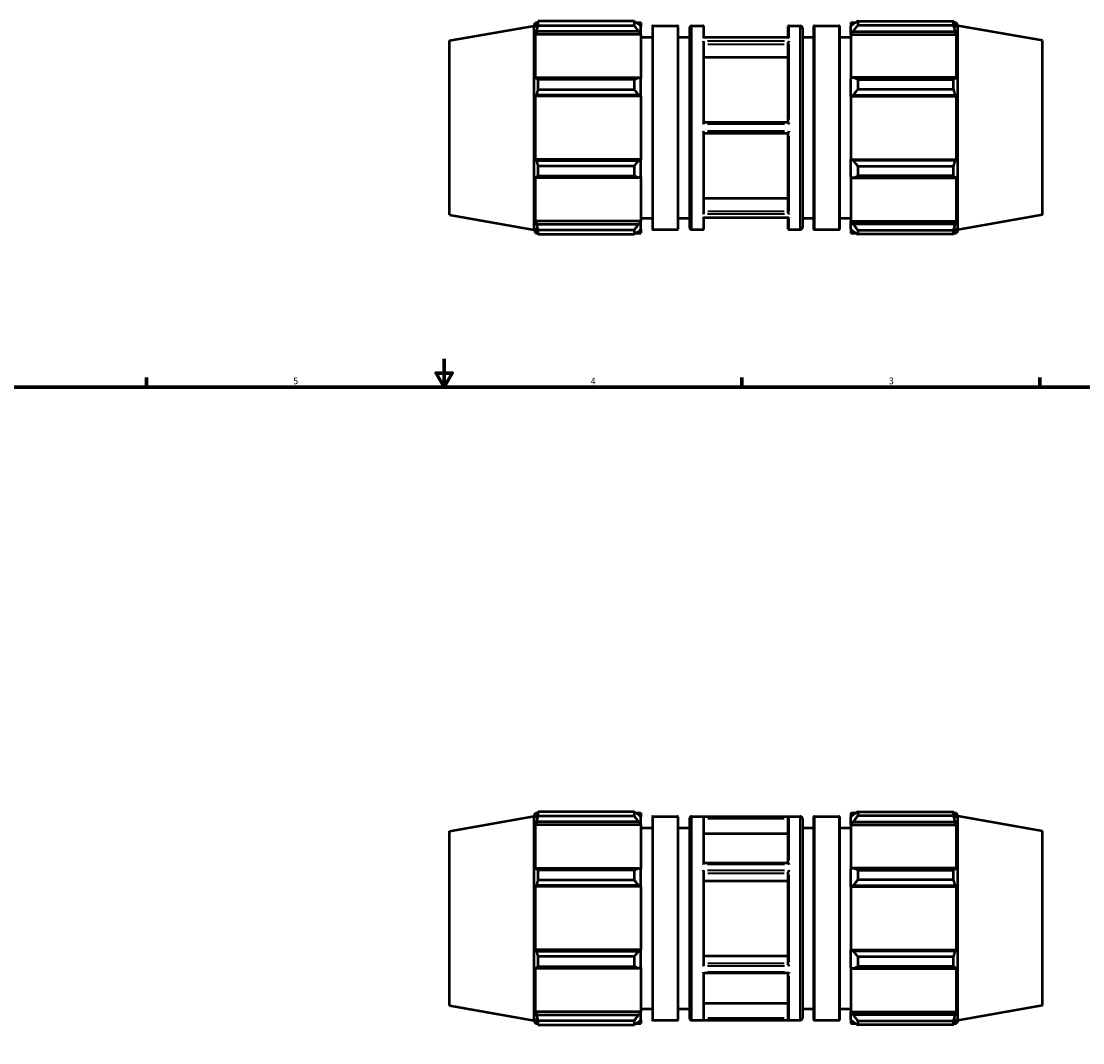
# Model space of a CAD drawing. Header units: inches. Extents: x -4.2 to 53.4, y -12.4 to 33.8.
# Tile 4 of 6: x 11 to 26.1, y 11.6 to 26.2. Entities that reach past the tile are written whole.
import ezdxf

# ---------------------------------------------------------------- set-up
doc = ezdxf.new("R2010")
doc.units = ezdxf.units.IN
doc.header["$MEASUREMENT"] = 0
for name, color, linetype, lineweight in [('Border (ANSI)', 7, 'Continuous', 70), ('Visible (ANSI)', 7, 'Continuous', 50), ('Visible Narrow (ANSI)', 7, 'Continuous', 35)]:
    doc.layers.add(name, color=color, linetype=linetype, lineweight=lineweight)
doc.styles.add('Note Text (ANSI)', font='tahoma.ttf')

# ---------------------------------------------------------------- blocks, each defined once
blk = doc.blocks.new('Borders Default Border')
at = {"layer": 'Border (ANSI)'}
for p, q in [((12.75, 21), (12.75, 21.134)), ((21.25, 21), (21.25, 21.134)), ((25.5, 21), (25.5, 21.134))]:
    blk.add_line(p, q, dxfattribs=at)
at = {"layer": 'Border (ANSI)', "flags": 128}
for points in [[(17, 21.4), (17, 21), (16.885, 21.2), (17.115, 21.2), (17, 21)], [(0.5, 1), (0.5, 21), (33.5, 21), (33.5, 1), (0.5, 1)]]:
    blk.add_lwpolyline(points, dxfattribs=at)
at = {"layer": 'Border (ANSI)', "color": 5, "true_color": 0x0000ff, "char_height": 0.0945, "attachment_point": 7, "style": 'Note Text (ANSI)'}
for s, insert in [('5', (14.847, 21.038)), ('4', (19.092, 21.04)), ('3', (23.346, 21.038))]:
    blk.add_mtext(s, dxfattribs=dict(at, insert=insert))

msp = doc.modelspace()

# ---------------------------------------------------------------- linework, layer by layer
at = {"layer": 'Visible (ANSI)'}
for p, q in [((19.711, 26.219), (18.343, 26.219)), ((18.343, 26.16), (18.343, 26.219)), ((19.711, 26.219), (19.711, 26.16)), ((22.902, 26.219), (22.902, 26.16)), ((22.902, 26.219), (24.27, 26.219)), ((24.27, 26.16), (24.27, 26.219)), ((17.077, 25.942), (18.285, 26.155)), ((18.285, 26.155), (18.302, 26.201)), ((18.285, 23.243), (18.285, 26.155)), ((18.302, 26.131), (18.302, 26.201)), ((18.302, 26.201), (18.333, 26.201)), ((18.302, 26.131), (18.32, 26.178)), ((18.32, 26.074), (18.302, 26.031)), ((19.776, 26.074), (18.32, 26.074)), ((18.343, 26.16), (19.711, 26.16)), ((19.739, 26.201), (19.808, 26.201)), ((19.776, 26.178), (19.808, 26.147)), ((19.808, 26.045), (19.776, 26.074)), ((19.808, 26.201), (19.808, 26.147)), ((19.808, 26.045), (19.808, 26.147)), ((19.971, 26.145), (19.971, 23.253)), ((19.978, 26.152), (20.331, 26.152)), ((20.339, 23.253), (20.339, 26.145)), ((20.501, 26.119), (20.501, 23.279)), ((20.534, 26.152), (20.695, 26.152)), ((20.703, 25.985), (20.703, 26.145)), ((21.911, 25.985), (21.911, 26.145)), ((21.919, 26.152), (22.079, 26.152)), ((22.113, 26.119), (22.113, 23.279)), ((22.275, 23.253), (22.275, 26.145)), ((22.283, 26.152), (22.635, 26.152)), ((22.643, 26.145), (22.643, 23.253)), ((22.805, 26.201), (22.805, 26.147)), ((22.805, 26.201), (22.874, 26.201)), ((22.838, 26.178), (22.805, 26.147)), ((22.805, 26.045), (22.805, 26.147)), ((22.805, 26.045), (22.838, 26.074)), ((22.838, 26.074), (24.294, 26.074)), ((24.27, 26.16), (22.902, 26.16)), ((24.281, 26.201), (24.312, 26.201)), ((24.312, 26.131), (24.294, 26.178)), ((24.294, 26.074), (24.312, 26.031)), ((24.312, 26.131), (24.312, 26.201)), ((24.328, 26.155), (24.312, 26.201)), ((24.328, 23.243), (24.328, 26.155)), ((25.537, 25.942), (24.328, 26.155)), ((17.077, 23.456), (17.077, 25.942)), ((18.302, 25.392), (18.302, 26.031)), ((19.808, 26.031), (18.302, 26.031)), ((19.808, 26.031), (19.808, 26.045)), ((19.808, 26.031), (19.808, 25.4)), ((19.808, 25.991), (19.971, 25.991)), ((20.339, 25.991), (20.501, 25.991)), ((21.912, 25.985), (20.701, 25.985)), ((20.703, 24.769), (20.703, 25.914)), ((21.911, 24.769), (21.911, 25.914)), ((22.113, 25.991), (22.275, 25.991)), ((22.643, 25.991), (22.805, 25.991)), ((22.805, 26.031), (22.805, 26.045)), ((22.805, 26.031), (22.805, 25.4)), ((22.805, 26.031), (24.312, 26.031)), ((24.312, 25.392), (24.312, 26.031)), ((25.537, 23.456), (25.537, 25.942)), ((20.703, 25.705), (21.911, 25.705)), ((18.302, 25.392), (18.32, 25.415)), ((18.32, 25.415), (19.776, 25.415)), ((19.711, 25.387), (18.343, 25.387)), ((18.343, 25.246), (18.343, 25.387)), ((19.711, 25.387), (19.711, 25.246)), ((19.776, 25.415), (19.808, 25.4)), ((19.808, 25.155), (19.808, 25.4)), ((22.838, 25.415), (22.805, 25.4)), ((22.805, 25.155), (22.805, 25.4)), ((24.294, 25.415), (22.838, 25.415)), ((22.902, 25.387), (22.902, 25.246)), ((22.902, 25.387), (24.27, 25.387)), ((24.27, 25.246), (24.27, 25.387)), ((24.312, 25.392), (24.294, 25.415)), ((18.32, 25.165), (18.302, 25.151)), ((19.808, 25.151), (18.302, 25.151)), ((18.302, 24.247), (18.302, 25.151)), ((19.776, 25.165), (18.32, 25.165)), ((18.343, 25.246), (19.711, 25.246)), ((19.808, 25.155), (19.776, 25.165)), ((19.808, 25.151), (19.808, 25.155)), ((19.808, 25.151), (19.808, 24.247)), ((22.805, 25.155), (22.838, 25.165)), ((22.805, 25.151), (22.805, 25.155)), ((22.805, 25.151), (22.805, 24.247)), ((22.805, 25.151), (24.312, 25.151)), ((22.838, 25.165), (24.294, 25.165)), ((24.27, 25.246), (22.902, 25.246)), ((24.294, 25.165), (24.312, 25.151)), ((24.312, 24.247), (24.312, 25.151)), ((20.703, 24.78), (21.911, 24.78)), ((20.703, 23.483), (20.703, 24.629)), ((21.911, 24.618), (20.703, 24.618)), ((21.911, 23.483), (21.911, 24.629)), ((19.808, 24.247), (18.302, 24.247)), ((18.302, 24.247), (18.32, 24.233)), ((19.776, 24.233), (19.808, 24.242)), ((19.808, 24.242), (19.808, 24.247)), ((19.808, 23.998), (19.808, 24.242)), ((22.805, 24.242), (22.805, 24.247)), ((22.805, 24.247), (24.312, 24.247)), ((22.805, 23.998), (22.805, 24.242)), ((22.838, 24.233), (22.805, 24.242)), ((24.312, 24.247), (24.294, 24.233)), ((18.32, 24.233), (19.776, 24.233)), ((19.711, 24.152), (18.343, 24.152)), ((18.343, 24.011), (18.343, 24.152)), ((19.711, 24.152), (19.711, 24.011)), ((24.294, 24.233), (22.838, 24.233)), ((22.902, 24.152), (22.902, 24.011)), ((22.902, 24.152), (24.27, 24.152)), ((24.27, 24.011), (24.27, 24.152)), ((18.302, 23.367), (18.302, 24.005)), ((18.32, 23.983), (18.302, 24.005)), ((19.776, 23.983), (18.32, 23.983)), ((18.343, 24.011), (19.711, 24.011)), ((19.808, 23.998), (19.776, 23.983)), ((19.808, 23.998), (19.808, 23.367)), ((22.805, 23.998), (22.838, 23.983)), ((22.805, 23.998), (22.805, 23.367)), ((22.838, 23.983), (24.294, 23.983)), ((24.27, 24.011), (22.902, 24.011)), ((24.294, 23.983), (24.312, 24.005)), ((24.312, 23.367), (24.312, 24.005)), ((20.703, 23.693), (21.911, 23.693)), ((17.077, 23.456), (18.285, 23.243)), ((19.808, 23.367), (18.302, 23.367)), ((18.302, 23.367), (18.32, 23.324)), ((19.776, 23.324), (19.808, 23.352)), ((19.808, 23.407), (19.971, 23.407)), ((19.808, 23.352), (19.808, 23.367)), ((19.808, 23.251), (19.808, 23.352)), ((20.339, 23.407), (20.501, 23.407)), ((21.912, 23.413), (20.701, 23.413)), ((20.703, 23.253), (20.703, 23.413)), ((21.911, 23.253), (21.911, 23.413)), ((22.113, 23.407), (22.275, 23.407)), ((22.643, 23.407), (22.805, 23.407)), ((22.805, 23.352), (22.805, 23.367)), ((22.805, 23.367), (24.312, 23.367)), ((22.805, 23.251), (22.805, 23.352)), ((22.838, 23.324), (22.805, 23.352)), ((24.312, 23.367), (24.294, 23.324)), ((25.537, 23.456), (24.328, 23.243)), ((18.285, 23.243), (18.302, 23.197)), ((18.302, 23.197), (18.302, 23.266)), ((18.32, 23.22), (18.302, 23.266)), ((18.302, 23.197), (18.333, 23.197)), ((18.32, 23.324), (19.776, 23.324)), ((19.711, 23.238), (18.343, 23.238)), ((18.343, 23.179), (18.343, 23.238)), ((18.343, 23.179), (19.711, 23.179)), ((19.711, 23.238), (19.711, 23.179)), ((19.739, 23.197), (19.808, 23.197)), ((19.808, 23.251), (19.776, 23.22)), ((19.808, 23.251), (19.808, 23.197)), ((19.978, 23.245), (20.331, 23.245)), ((20.534, 23.245), (20.695, 23.245)), ((21.919, 23.245), (22.079, 23.245)), ((22.283, 23.245), (22.635, 23.245)), ((22.805, 23.251), (22.838, 23.22)), ((22.805, 23.251), (22.805, 23.197)), ((22.805, 23.197), (22.874, 23.197)), ((24.294, 23.324), (22.838, 23.324)), ((22.902, 23.238), (22.902, 23.179)), ((22.902, 23.238), (24.27, 23.238)), ((24.27, 23.179), (22.902, 23.179)), ((24.27, 23.179), (24.27, 23.238)), ((24.281, 23.197), (24.312, 23.197)), ((24.294, 23.22), (24.312, 23.266)), ((24.312, 23.197), (24.312, 23.266)), ((24.328, 23.243), (24.312, 23.197)), ((17.077, 14.664), (18.285, 14.877)), ((18.285, 14.877), (18.302, 14.923)), ((18.285, 11.964), (18.285, 14.877)), ((18.302, 14.853), (18.302, 14.923)), ((18.302, 14.923), (18.333, 14.923)), ((18.302, 14.853), (18.32, 14.899)), ((19.711, 14.94), (18.343, 14.94)), ((18.343, 14.882), (18.343, 14.94)), ((18.343, 14.882), (19.711, 14.882)), ((19.711, 14.94), (19.711, 14.882)), ((19.739, 14.923), (19.808, 14.923)), ((19.776, 14.899), (19.808, 14.869)), ((19.808, 14.923), (19.808, 14.869)), ((19.808, 14.767), (19.808, 14.869)), ((19.971, 14.866), (19.971, 11.975)), ((19.978, 14.874), (20.331, 14.874)), ((20.339, 11.975), (20.339, 14.866)), ((20.534, 14.874), (22.079, 14.874)), ((20.703, 14.203), (20.703, 14.865)), ((21.911, 14.203), (21.911, 14.865)), ((22.275, 11.975), (22.275, 14.866)), ((22.283, 14.874), (22.635, 14.874)), ((22.643, 14.866), (22.643, 11.975)), ((22.805, 14.923), (22.805, 14.869)), ((22.805, 14.923), (22.874, 14.923)), ((22.838, 14.899), (22.805, 14.869)), ((22.805, 14.767), (22.805, 14.869)), ((22.902, 14.94), (22.902, 14.882)), ((22.902, 14.94), (24.27, 14.94)), ((24.27, 14.882), (22.902, 14.882)), ((24.27, 14.882), (24.27, 14.94)), ((24.281, 14.923), (24.312, 14.923)), ((24.312, 14.853), (24.294, 14.899)), ((24.312, 14.853), (24.312, 14.923)), ((24.328, 14.877), (24.312, 14.923)), ((24.328, 11.964), (24.328, 14.877)), ((25.537, 14.664), (24.328, 14.877)), ((18.32, 14.796), (18.302, 14.753)), ((18.302, 14.114), (18.302, 14.753)), ((19.808, 14.753), (18.302, 14.753)), ((19.776, 14.796), (18.32, 14.796)), ((19.808, 14.767), (19.776, 14.796)), ((19.808, 14.753), (19.808, 14.767)), ((19.808, 14.753), (19.808, 14.122)), ((19.808, 14.713), (19.971, 14.713)), ((20.339, 14.713), (20.501, 14.713)), ((20.501, 14.841), (20.501, 12)), ((22.113, 14.841), (22.113, 12)), ((22.113, 14.713), (22.275, 14.713)), ((22.643, 14.713), (22.805, 14.713)), ((22.805, 14.767), (22.838, 14.796)), ((22.805, 14.753), (22.805, 14.767)), ((22.805, 14.753), (22.805, 14.122)), ((22.805, 14.753), (24.312, 14.753)), ((22.838, 14.796), (24.294, 14.796)), ((24.294, 14.796), (24.312, 14.753)), ((24.312, 14.114), (24.312, 14.753)), ((17.077, 12.178), (17.077, 14.664)), ((20.703, 14.629), (21.911, 14.629)), ((25.537, 12.178), (25.537, 14.664)), ((18.302, 14.114), (18.32, 14.137)), ((18.32, 14.137), (19.776, 14.137)), ((19.711, 14.109), (18.343, 14.109)), ((18.343, 13.968), (18.343, 14.109)), ((19.711, 14.109), (19.711, 13.968)), ((19.776, 14.137), (19.808, 14.122)), ((19.808, 13.877), (19.808, 14.122)), ((21.911, 14.205), (20.703, 14.205)), ((22.838, 14.137), (22.805, 14.122)), ((22.805, 13.877), (22.805, 14.122)), ((24.294, 14.137), (22.838, 14.137)), ((22.902, 14.109), (22.902, 13.968)), ((22.902, 14.109), (24.27, 14.109)), ((24.27, 13.968), (24.27, 14.109)), ((24.312, 14.114), (24.294, 14.137)), ((18.343, 13.968), (19.711, 13.968)), ((20.703, 12.759), (20.703, 14.082)), ((20.703, 13.955), (21.911, 13.955)), ((21.911, 12.759), (21.911, 14.082)), ((24.27, 13.968), (22.902, 13.968)), ((18.32, 13.887), (18.302, 13.872)), ((18.302, 12.969), (18.302, 13.872)), ((19.808, 13.872), (18.302, 13.872)), ((19.776, 13.887), (18.32, 13.887)), ((19.808, 13.877), (19.776, 13.887)), ((19.808, 13.872), (19.808, 13.877)), ((19.808, 13.872), (19.808, 12.969)), ((22.805, 13.877), (22.838, 13.887)), ((22.805, 13.872), (22.805, 13.877)), ((22.805, 13.872), (22.805, 12.969)), ((22.805, 13.872), (24.312, 13.872)), ((22.838, 13.887), (24.294, 13.887)), ((24.294, 13.887), (24.312, 13.872)), ((24.312, 12.969), (24.312, 13.872)), ((19.808, 12.969), (18.302, 12.969)), ((18.302, 12.969), (18.32, 12.954)), ((18.32, 12.954), (19.776, 12.954)), ((19.776, 12.954), (19.808, 12.964)), ((19.808, 12.964), (19.808, 12.969)), ((19.808, 12.72), (19.808, 12.964)), ((20.703, 12.886), (21.911, 12.886)), ((22.805, 12.964), (22.805, 12.969)), ((22.805, 12.969), (24.312, 12.969)), ((22.838, 12.954), (22.805, 12.964)), ((22.805, 12.72), (22.805, 12.964)), ((24.294, 12.954), (22.838, 12.954)), ((24.312, 12.969), (24.294, 12.954)), ((18.302, 12.088), (18.302, 12.727)), ((18.32, 12.705), (18.302, 12.727)), ((19.711, 12.874), (18.343, 12.874)), ((18.343, 12.733), (18.343, 12.874)), ((18.343, 12.733), (19.711, 12.733)), ((19.711, 12.874), (19.711, 12.733)), ((22.902, 12.874), (22.902, 12.733)), ((22.902, 12.874), (24.27, 12.874)), ((24.27, 12.733), (22.902, 12.733)), ((24.27, 12.733), (24.27, 12.874)), ((24.294, 12.705), (24.312, 12.727)), ((24.312, 12.088), (24.312, 12.727)), ((19.776, 12.705), (18.32, 12.705)), ((19.808, 12.72), (19.776, 12.705)), ((19.808, 12.72), (19.808, 12.088)), ((20.703, 11.977), (20.703, 12.638)), ((21.911, 12.637), (20.703, 12.637)), ((21.911, 11.977), (21.911, 12.638)), ((22.805, 12.72), (22.838, 12.705)), ((22.805, 12.72), (22.805, 12.088)), ((22.838, 12.705), (24.294, 12.705)), ((17.077, 12.178), (18.285, 11.964)), ((19.808, 12.129), (19.971, 12.129)), ((20.339, 12.129), (20.501, 12.129)), ((20.703, 12.212), (21.911, 12.212)), ((22.113, 12.129), (22.275, 12.129)), ((22.643, 12.129), (22.805, 12.129)), ((25.537, 12.178), (24.328, 11.964)), ((19.808, 12.088), (18.302, 12.088)), ((18.302, 12.088), (18.32, 12.045)), ((18.302, 11.919), (18.302, 11.988)), ((18.32, 11.942), (18.302, 11.988)), ((18.32, 12.045), (19.776, 12.045)), ((19.776, 12.045), (19.808, 12.074)), ((19.808, 11.973), (19.776, 11.942)), ((19.808, 12.074), (19.808, 12.088)), ((19.808, 11.973), (19.808, 12.074)), ((19.808, 11.973), (19.808, 11.919)), ((22.805, 12.074), (22.805, 12.088)), ((22.805, 12.088), (24.312, 12.088)), ((22.805, 11.973), (22.805, 12.074)), ((22.838, 12.045), (22.805, 12.074)), ((22.805, 11.973), (22.838, 11.942)), ((22.805, 11.973), (22.805, 11.919)), ((24.294, 12.045), (22.838, 12.045)), ((24.312, 12.088), (24.294, 12.045)), ((24.294, 11.942), (24.312, 11.988)), ((24.312, 11.919), (24.312, 11.988)), ((18.285, 11.964), (18.302, 11.919)), ((18.302, 11.919), (18.333, 11.919)), ((19.711, 11.959), (18.343, 11.959)), ((18.343, 11.901), (18.343, 11.959)), ((18.343, 11.901), (19.711, 11.901)), ((19.711, 11.959), (19.711, 11.901)), ((19.739, 11.919), (19.808, 11.919)), ((19.978, 11.967), (20.331, 11.967)), ((20.534, 11.967), (22.079, 11.967)), ((22.283, 11.967), (22.635, 11.967)), ((22.805, 11.919), (22.874, 11.919)), ((22.902, 11.959), (22.902, 11.901)), ((22.902, 11.959), (24.27, 11.959)), ((24.27, 11.901), (22.902, 11.901)), ((24.27, 11.901), (24.27, 11.959)), ((24.281, 11.919), (24.312, 11.919)), ((24.328, 11.964), (24.312, 11.919))]:
    msp.add_line(p, q, dxfattribs=at)
for centre, radius, start, end in [((19.978, 26.145), 0.00787, 90, 180), ((20.331, 26.145), 0.00787, 0, 90), ((20.534, 26.119), 0.0331, 90, 180), ((20.695, 26.145), 0.00787, 0, 90), ((21.919, 26.145), 0.00787, 90, 180), ((22.079, 26.119), 0.0331, 0, 90), ((22.283, 26.145), 0.00787, 90, 180), ((22.635, 26.145), 0.00787, 0, 90), ((19.978, 23.253), 0.00787, 180, 270), ((20.331, 23.253), 0.00787, 270, 0), ((20.534, 23.279), 0.0331, 180, 270), ((20.695, 23.253), 0.00787, 270, 0), ((21.919, 23.253), 0.00787, 180, 270), ((22.079, 23.279), 0.0331, 270, 0), ((22.283, 23.253), 0.00787, 180, 270), ((22.635, 23.253), 0.00787, 270, 0), ((19.978, 14.866), 0.00787, 90, 180), ((20.331, 14.866), 0.00787, 0, 90), ((20.534, 14.841), 0.0331, 90, 180), ((22.079, 14.841), 0.0331, 0, 90), ((22.283, 14.866), 0.00787, 90, 180), ((22.635, 14.866), 0.00787, 0, 90), ((19.978, 11.975), 0.00787, 180, 270), ((20.331, 11.975), 0.00787, 270, 0), ((20.534, 12), 0.0331, 180, 270), ((22.079, 12), 0.0331, 270, 0), ((22.283, 11.975), 0.00787, 180, 270), ((22.635, 11.975), 0.00787, 270, 0)]:
    msp.add_arc(centre, radius, start, end, dxfattribs=at)
for points, weights in [([(18.343, 26.219), (18.331, 26.198), (18.32, 26.178)], [1, 1.0010718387, 1.00132674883]), ([(19.711, 26.219), (19.745, 26.198), (19.776, 26.178)], [1.01597147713, 1.01135678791, 1.00594121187]), ([(22.902, 26.219), (22.869, 26.198), (22.838, 26.178)], [1.01597147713, 1.01135678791, 1.00594121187]), ([(24.27, 26.219), (24.283, 26.198), (24.294, 26.178)], [1, 1.0010718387, 1.00132674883]), ([(18.32, 26.074), (18.331, 26.116), (18.343, 26.16)], [1.00132674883, 1.0010718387, 1]), ([(19.776, 26.074), (19.745, 26.116), (19.711, 26.16)], [1.00594121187, 1.01135678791, 1.01597147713]), ([(22.838, 26.074), (22.869, 26.116), (22.902, 26.16)], [1.00594121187, 1.01135678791, 1.01597147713]), ([(24.294, 26.074), (24.283, 26.116), (24.27, 26.16)], [1.00132674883, 1.0010718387, 1]), ([(18.343, 25.387), (18.331, 25.401), (18.32, 25.415)], [1, 1.0010718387, 1.00132674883]), ([(19.711, 25.387), (19.745, 25.401), (19.776, 25.415)], [1.01597147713, 1.01135678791, 1.00594121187]), ([(22.902, 25.387), (22.869, 25.401), (22.838, 25.415)], [1.01597147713, 1.01135678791, 1.00594121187]), ([(24.27, 25.387), (24.283, 25.401), (24.294, 25.415)], [1, 1.0010718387, 1.00132674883]), ([(18.32, 25.165), (18.331, 25.205), (18.343, 25.246)], [1.00132674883, 1.0010718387, 1]), ([(19.776, 25.165), (19.745, 25.205), (19.711, 25.246)], [1.00594121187, 1.01135678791, 1.01597147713]), ([(22.838, 25.165), (22.869, 25.205), (22.902, 25.246)], [1.00594121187, 1.01135678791, 1.01597147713]), ([(24.294, 25.165), (24.283, 25.205), (24.27, 25.246)], [1.00132674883, 1.0010718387, 1]), ([(18.343, 24.152), (18.331, 24.193), (18.32, 24.233)], [1, 1.0010718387, 1.00132674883]), ([(19.711, 24.152), (19.745, 24.193), (19.776, 24.233)], [1.01597147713, 1.01135678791, 1.00594121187]), ([(22.902, 24.152), (22.869, 24.193), (22.838, 24.233)], [1.01597147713, 1.01135678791, 1.00594121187]), ([(24.27, 24.152), (24.283, 24.193), (24.294, 24.233)], [1, 1.0010718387, 1.00132674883]), ([(18.32, 23.983), (18.331, 23.997), (18.343, 24.011)], [1.00132674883, 1.0010718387, 1]), ([(19.776, 23.983), (19.745, 23.997), (19.711, 24.011)], [1.00594121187, 1.01135678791, 1.01597147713]), ([(22.838, 23.983), (22.869, 23.997), (22.902, 24.011)], [1.00594121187, 1.01135678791, 1.01597147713]), ([(24.294, 23.983), (24.283, 23.997), (24.27, 24.011)], [1.00132674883, 1.0010718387, 1]), ([(18.343, 23.238), (18.331, 23.282), (18.32, 23.324)], [1, 1.0010718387, 1.00132674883]), ([(18.32, 23.22), (18.331, 23.2), (18.343, 23.179)], [1.00132674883, 1.0010718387, 1]), ([(19.711, 23.238), (19.745, 23.282), (19.776, 23.324)], [1.01597147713, 1.01135678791, 1.00594121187]), ([(19.776, 23.22), (19.745, 23.2), (19.711, 23.179)], [1.00594121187, 1.01135678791, 1.01597147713]), ([(22.902, 23.238), (22.869, 23.282), (22.838, 23.324)], [1.01597147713, 1.01135678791, 1.00594121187]), ([(22.838, 23.22), (22.869, 23.2), (22.902, 23.179)], [1.00594121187, 1.01135678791, 1.01597147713]), ([(24.27, 23.238), (24.283, 23.282), (24.294, 23.324)], [1, 1.0010718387, 1.00132674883]), ([(24.294, 23.22), (24.283, 23.2), (24.27, 23.179)], [1.00132674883, 1.0010718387, 1]), ([(18.343, 14.94), (18.331, 14.919), (18.32, 14.899)], [1, 1.0010718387, 1.00132674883]), ([(18.32, 14.796), (18.331, 14.838), (18.343, 14.882)], [1.00132674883, 1.0010718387, 1]), ([(19.711, 14.94), (19.745, 14.919), (19.776, 14.899)], [1.01597147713, 1.01135678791, 1.00594121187]), ([(19.776, 14.796), (19.745, 14.838), (19.711, 14.882)], [1.00594121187, 1.01135678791, 1.01597147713]), ([(22.902, 14.94), (22.869, 14.919), (22.838, 14.899)], [1.01597147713, 1.01135678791, 1.00594121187]), ([(22.838, 14.796), (22.869, 14.838), (22.902, 14.882)], [1.00594121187, 1.01135678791, 1.01597147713]), ([(24.27, 14.94), (24.283, 14.919), (24.294, 14.899)], [1, 1.0010718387, 1.00132674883]), ([(24.294, 14.796), (24.283, 14.838), (24.27, 14.882)], [1.00132674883, 1.0010718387, 1]), ([(18.343, 14.109), (18.331, 14.123), (18.32, 14.137)], [1, 1.0010718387, 1.00132674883]), ([(19.711, 14.109), (19.745, 14.123), (19.776, 14.137)], [1.01597147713, 1.01135678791, 1.00594121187]), ([(22.902, 14.109), (22.869, 14.123), (22.838, 14.137)], [1.01597147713, 1.01135678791, 1.00594121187]), ([(24.27, 14.109), (24.283, 14.123), (24.294, 14.137)], [1, 1.0010718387, 1.00132674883]), ([(18.32, 13.887), (18.331, 13.926), (18.343, 13.968)], [1.00132674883, 1.0010718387, 1]), ([(19.776, 13.887), (19.745, 13.926), (19.711, 13.968)], [1.00594121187, 1.01135678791, 1.01597147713]), ([(22.838, 13.887), (22.869, 13.926), (22.902, 13.968)], [1.00594121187, 1.01135678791, 1.01597147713]), ([(24.294, 13.887), (24.283, 13.926), (24.27, 13.968)], [1.00132674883, 1.0010718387, 1]), ([(18.343, 12.874), (18.331, 12.915), (18.32, 12.954)], [1, 1.0010718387, 1.00132674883]), ([(19.711, 12.874), (19.745, 12.915), (19.776, 12.954)], [1.01597147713, 1.01135678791, 1.00594121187]), ([(22.902, 12.874), (22.869, 12.915), (22.838, 12.954)], [1.01597147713, 1.01135678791, 1.00594121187]), ([(24.27, 12.874), (24.283, 12.915), (24.294, 12.954)], [1, 1.0010718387, 1.00132674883]), ([(18.32, 12.705), (18.331, 12.719), (18.343, 12.733)], [1.00132674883, 1.0010718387, 1]), ([(19.776, 12.705), (19.745, 12.719), (19.711, 12.733)], [1.00594121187, 1.01135678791, 1.01597147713]), ([(22.838, 12.705), (22.869, 12.719), (22.902, 12.733)], [1.00594121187, 1.01135678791, 1.01597147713]), ([(24.294, 12.705), (24.283, 12.719), (24.27, 12.733)], [1.00132674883, 1.0010718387, 1]), ([(18.343, 11.959), (18.331, 12.003), (18.32, 12.045)], [1, 1.0010718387, 1.00132674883]), ([(19.711, 11.959), (19.745, 12.003), (19.776, 12.045)], [1.01597147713, 1.01135678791, 1.00594121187]), ([(22.902, 11.959), (22.869, 12.003), (22.838, 12.045)], [1.01597147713, 1.01135678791, 1.00594121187]), ([(24.27, 11.959), (24.283, 12.003), (24.294, 12.045)], [1, 1.0010718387, 1.00132674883]), ([(18.32, 11.942), (18.331, 11.922), (18.343, 11.901)], [1.00132674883, 1.0010718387, 1]), ([(19.776, 11.942), (19.745, 11.922), (19.711, 11.901)], [1.00594121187, 1.01135678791, 1.01597147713]), ([(22.838, 11.942), (22.869, 11.922), (22.902, 11.901)], [1.00594121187, 1.01135678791, 1.01597147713]), ([(24.294, 11.942), (24.283, 11.922), (24.27, 11.901)], [1.00132674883, 1.0010718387, 1])]:
    msp.add_rational_spline(points, weights, degree=2, dxfattribs=at)
for points, knots in [([(20.701, 25.985), (20.701, 25.985), (20.701, 25.985), (20.699, 25.985), (20.697, 25.984), (20.695, 25.981), (20.695, 25.981), (20.695, 25.981)], [-0.04740169, -0.04740169, -0.04740169, -0.04740169, -0.03934174, -0.03934174, 0, 0, 0.00043377, 0.00043377, 0.00043377, 0.00043377]), ([(20.695, 25.933), (20.695, 25.933), (20.695, 25.933), (20.697, 25.93), (20.699, 25.927), (20.701, 25.922), (20.702, 25.919), (20.703, 25.916), (20.703, 25.915), (20.703, 25.914)], [-0.28647977, -0.28647977, -0.28647977, -0.28647977, -0.28602403, -0.28602403, -0.24751179, -0.24751179, -0.21962834, -0.21962834, -0.21027762, -0.21027762, -0.21027762, -0.21027762]), ([(21.919, 25.933), (21.919, 25.933), (21.919, 25.933), (21.917, 25.93), (21.915, 25.927), (21.912, 25.922), (21.912, 25.919), (21.911, 25.916), (21.911, 25.915), (21.911, 25.914)], [-0.28647977, -0.28647977, -0.28647977, -0.28647977, -0.28602403, -0.28602403, -0.24751179, -0.24751179, -0.21962834, -0.21962834, -0.21027762, -0.21027762, -0.21027762, -0.21027762]), ([(21.912, 25.985), (21.912, 25.985), (21.913, 25.985), (21.915, 25.985), (21.917, 25.984), (21.919, 25.981), (21.919, 25.981), (21.919, 25.981)], [-0.04740169, -0.04740169, -0.04740169, -0.04740169, -0.03934174, -0.03934174, 0, 0, 0.00043377, 0.00043377, 0.00043377, 0.00043377]), ([(20.703, 24.769), (20.703, 24.769), (20.703, 24.768), (20.702, 24.766), (20.702, 24.764), (20.699, 24.757), (20.697, 24.752), (20.695, 24.748), (20.695, 24.748), (20.695, 24.748)], [-0.07214254, -0.07214254, -0.07214254, -0.07214254, -0.06825032, -0.06825032, -0.03929093, -0.03929093, 0, 0, 0.00039807, 0.00039807, 0.00039807, 0.00039807]), ([(21.911, 24.769), (21.911, 24.769), (21.911, 24.768), (21.911, 24.766), (21.912, 24.764), (21.915, 24.757), (21.917, 24.752), (21.919, 24.748), (21.919, 24.748), (21.919, 24.748)], [-0.07214254, -0.07214254, -0.07214254, -0.07214254, -0.06825032, -0.06825032, -0.03929093, -0.03929093, 0, 0, 0.00039807, 0.00039807, 0.00039807, 0.00039807]), ([(20.695, 24.65), (20.695, 24.65), (20.695, 24.65), (20.697, 24.646), (20.699, 24.641), (20.701, 24.635), (20.702, 24.633), (20.703, 24.63), (20.703, 24.629), (20.703, 24.629)], [-0.28604708, -0.28604708, -0.28604708, -0.28604708, -0.28562971, -0.28562971, -0.24588461, -0.24588461, -0.21868601, -0.21868601, -0.21008423, -0.21008423, -0.21008423, -0.21008423]), ([(21.919, 24.65), (21.919, 24.65), (21.919, 24.65), (21.917, 24.646), (21.915, 24.641), (21.912, 24.635), (21.912, 24.633), (21.911, 24.63), (21.911, 24.629), (21.911, 24.629)], [-0.28604708, -0.28604708, -0.28604708, -0.28604708, -0.28562971, -0.28562971, -0.24588461, -0.24588461, -0.21868601, -0.21868601, -0.21008423, -0.21008423, -0.21008423, -0.21008423]), ([(20.703, 23.483), (20.703, 23.483), (20.703, 23.483), (20.702, 23.48), (20.702, 23.477), (20.699, 23.471), (20.697, 23.468), (20.695, 23.465), (20.695, 23.465), (20.695, 23.465)], [-0.07211199, -0.07211199, -0.07211199, -0.07211199, -0.06846575, -0.06846575, -0.03934092, -0.03934092, 0, 0, 0.00043315, 0.00043315, 0.00043315, 0.00043315]), ([(21.911, 23.483), (21.911, 23.483), (21.911, 23.483), (21.911, 23.48), (21.912, 23.477), (21.915, 23.471), (21.917, 23.468), (21.919, 23.465), (21.919, 23.465), (21.919, 23.465)], [-0.07211199, -0.07211199, -0.07211199, -0.07211199, -0.06846575, -0.06846575, -0.03934092, -0.03934092, 0, 0, 0.00043315, 0.00043315, 0.00043315, 0.00043315]), ([(20.695, 23.417), (20.695, 23.416), (20.695, 23.416), (20.697, 23.414), (20.699, 23.413), (20.701, 23.413), (20.701, 23.413), (20.701, 23.413)], [-0.28648661, -0.28648661, -0.28648661, -0.28648661, -0.28603019, -0.28603019, -0.24753867, -0.24753867, -0.23623838, -0.23623838, -0.23623838, -0.23623838]), ([(21.919, 23.417), (21.919, 23.416), (21.919, 23.416), (21.917, 23.414), (21.915, 23.413), (21.913, 23.413), (21.913, 23.413), (21.912, 23.413)], [-0.28648661, -0.28648661, -0.28648661, -0.28648661, -0.28603019, -0.28603019, -0.24753867, -0.24753867, -0.23623838, -0.23623838, -0.23623838, -0.23623838]), ([(20.695, 14.873), (20.695, 14.873), (20.695, 14.873), (20.697, 14.873), (20.699, 14.872), (20.701, 14.869), (20.702, 14.868), (20.703, 14.866), (20.703, 14.865), (20.703, 14.865)], [-0.28604708, -0.28604708, -0.28604708, -0.28604708, -0.28562971, -0.28562971, -0.24588461, -0.24588461, -0.21868601, -0.21868601, -0.21008423, -0.21008423, -0.21008423, -0.21008423]), ([(21.919, 14.873), (21.919, 14.873), (21.919, 14.873), (21.917, 14.873), (21.915, 14.872), (21.912, 14.869), (21.912, 14.868), (21.911, 14.866), (21.911, 14.865), (21.911, 14.865)], [-0.28604708, -0.28604708, -0.28604708, -0.28604708, -0.28562971, -0.28562971, -0.24588461, -0.24588461, -0.21868601, -0.21868601, -0.21008423, -0.21008423, -0.21008423, -0.21008423]), ([(20.703, 14.203), (20.703, 14.203), (20.703, 14.203), (20.702, 14.202), (20.702, 14.201), (20.699, 14.197), (20.697, 14.193), (20.695, 14.189), (20.695, 14.189), (20.695, 14.189)], [-0.07211199, -0.07211199, -0.07211199, -0.07211199, -0.06846575, -0.06846575, -0.03934092, -0.03934092, 0, 0, 0.00043315, 0.00043315, 0.00043315, 0.00043315]), ([(20.695, 14.105), (20.695, 14.105), (20.695, 14.105), (20.697, 14.101), (20.699, 14.097), (20.701, 14.09), (20.702, 14.087), (20.703, 14.084), (20.703, 14.083), (20.703, 14.082)], [-0.28648661, -0.28648661, -0.28648661, -0.28648661, -0.28603019, -0.28603019, -0.24753867, -0.24753867, -0.21964356, -0.21964356, -0.21028063, -0.21028063, -0.21028063, -0.21028063]), ([(21.911, 14.203), (21.911, 14.203), (21.911, 14.203), (21.911, 14.202), (21.912, 14.201), (21.915, 14.197), (21.917, 14.193), (21.919, 14.189), (21.919, 14.189), (21.919, 14.189)], [-0.07211199, -0.07211199, -0.07211199, -0.07211199, -0.06846575, -0.06846575, -0.03934092, -0.03934092, 0, 0, 0.00043315, 0.00043315, 0.00043315, 0.00043315]), ([(21.919, 14.105), (21.919, 14.105), (21.919, 14.105), (21.917, 14.101), (21.915, 14.097), (21.912, 14.09), (21.912, 14.087), (21.911, 14.084), (21.911, 14.083), (21.911, 14.082)], [-0.28648661, -0.28648661, -0.28648661, -0.28648661, -0.28603019, -0.28603019, -0.24753867, -0.24753867, -0.21964356, -0.21964356, -0.21028063, -0.21028063, -0.21028063, -0.21028063]), ([(20.703, 12.759), (20.703, 12.759), (20.703, 12.759), (20.702, 12.756), (20.702, 12.753), (20.699, 12.745), (20.697, 12.741), (20.695, 12.737), (20.695, 12.737), (20.695, 12.737)], [-0.07211144, -0.07211144, -0.07211144, -0.07211144, -0.06846918, -0.06846918, -0.03934174, -0.03934174, 0, 0, 0.00043377, 0.00043377, 0.00043377, 0.00043377]), ([(21.911, 12.759), (21.911, 12.759), (21.911, 12.759), (21.911, 12.756), (21.912, 12.753), (21.915, 12.745), (21.917, 12.741), (21.919, 12.737), (21.919, 12.737), (21.919, 12.737)], [-0.07211144, -0.07211144, -0.07211144, -0.07211144, -0.06846918, -0.06846918, -0.03934174, -0.03934174, 0, 0, 0.00043377, 0.00043377, 0.00043377, 0.00043377]), ([(20.695, 12.652), (20.695, 12.652), (20.695, 12.652), (20.697, 12.648), (20.699, 12.645), (20.701, 12.641), (20.702, 12.64), (20.703, 12.639), (20.703, 12.638), (20.703, 12.638)], [-0.28647977, -0.28647977, -0.28647977, -0.28647977, -0.28602403, -0.28602403, -0.24751179, -0.24751179, -0.21962834, -0.21962834, -0.21027762, -0.21027762, -0.21027762, -0.21027762]), ([(21.919, 12.652), (21.919, 12.652), (21.919, 12.652), (21.917, 12.648), (21.915, 12.645), (21.912, 12.641), (21.912, 12.64), (21.911, 12.639), (21.911, 12.638), (21.911, 12.638)], [-0.28647977, -0.28647977, -0.28647977, -0.28647977, -0.28602403, -0.28602403, -0.24751179, -0.24751179, -0.21962834, -0.21962834, -0.21027762, -0.21027762, -0.21027762, -0.21027762]), ([(20.703, 11.977), (20.703, 11.977), (20.703, 11.976), (20.702, 11.974), (20.702, 11.973), (20.699, 11.969), (20.697, 11.968), (20.695, 11.968), (20.695, 11.968), (20.695, 11.968)], [-0.07214254, -0.07214254, -0.07214254, -0.07214254, -0.06825032, -0.06825032, -0.03929093, -0.03929093, 0, 0, 0.00039807, 0.00039807, 0.00039807, 0.00039807]), ([(21.911, 11.977), (21.911, 11.977), (21.911, 11.976), (21.911, 11.974), (21.912, 11.973), (21.915, 11.969), (21.917, 11.968), (21.919, 11.968), (21.919, 11.968), (21.919, 11.968)], [-0.07214254, -0.07214254, -0.07214254, -0.07214254, -0.06825032, -0.06825032, -0.03929093, -0.03929093, 0, 0, 0.00039807, 0.00039807, 0.00039807, 0.00039807])]:
    msp.add_open_spline(points, degree=3, knots=knots, dxfattribs=at)
at = {"layer": 'Visible Narrow (ANSI)'}
for p, q in [((19.978, 23.263), (19.978, 26.135)), ((20.331, 26.135), (20.331, 23.263)), ((20.534, 23.263), (20.534, 26.135)), ((20.695, 26.152), (20.695, 25.998)), ((21.919, 26.152), (21.919, 25.998)), ((22.079, 23.263), (22.079, 26.135)), ((22.283, 26.135), (22.283, 23.263)), ((22.635, 23.263), (22.635, 26.135)), ((21.858, 25.981), (20.756, 25.981)), ((21.858, 25.933), (20.756, 25.933)), ((20.695, 25.893), (20.695, 24.819)), ((21.851, 25.888), (20.763, 25.888)), ((21.919, 25.893), (21.919, 24.819)), ((21.858, 24.748), (20.756, 24.748)), ((20.695, 24.579), (20.695, 23.504)), ((21.858, 24.65), (20.756, 24.65)), ((21.919, 24.579), (21.919, 23.504)), ((20.763, 23.51), (21.851, 23.51)), ((20.695, 23.4), (20.695, 23.246)), ((21.858, 23.465), (20.756, 23.465)), ((20.756, 23.417), (21.858, 23.417)), ((21.919, 23.4), (21.919, 23.246)), ((19.978, 11.985), (19.978, 14.856)), ((20.331, 14.856), (20.331, 11.985)), ((20.534, 11.985), (20.534, 14.856)), ((20.695, 14.869), (20.695, 14.249)), ((21.858, 14.873), (20.756, 14.873)), ((21.919, 14.869), (21.919, 14.249)), ((22.079, 11.985), (22.079, 14.856)), ((22.283, 14.856), (22.283, 11.985)), ((22.635, 11.985), (22.635, 14.856)), ((21.851, 14.84), (20.763, 14.84)), ((21.858, 14.189), (20.756, 14.189)), ((20.756, 14.105), (21.858, 14.105)), ((20.695, 14.041), (20.695, 12.8)), ((21.851, 14.061), (20.763, 14.061)), ((21.919, 14.041), (21.919, 12.8)), ((21.858, 12.737), (20.756, 12.737)), ((20.763, 12.781), (21.851, 12.781)), ((20.695, 12.593), (20.695, 11.972)), ((21.858, 12.652), (20.756, 12.652)), ((21.919, 12.593), (21.919, 11.972)), ((21.858, 11.968), (20.756, 11.968)), ((20.763, 12.001), (21.851, 12.001))]:
    msp.add_line(p, q, dxfattribs=at)

# ---------------------------------------------------------------- block references
msp.add_blockref('Borders Default Border', (0, 0))

doc.saveas('drawing.dxf')
